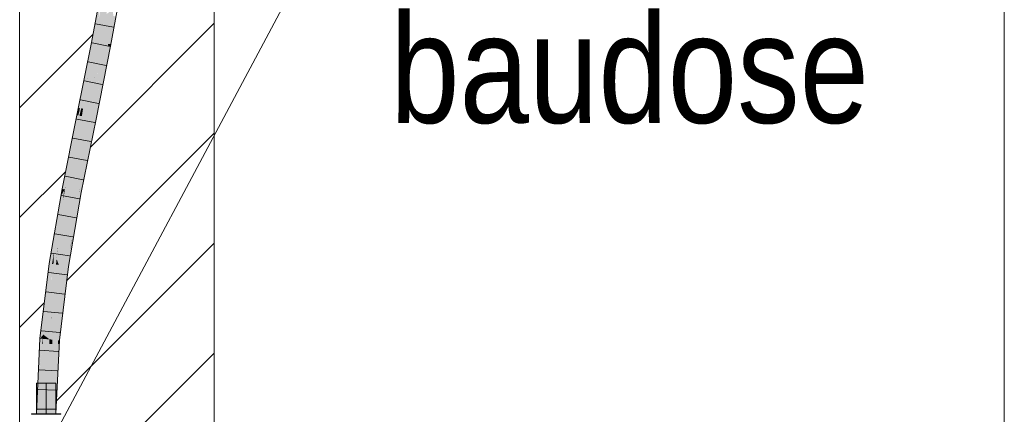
# Model space of a CAD drawing. Extents: x -420 to 300, y 62 to 1162.
# Tile 79 of 256: x 169.43 to 182.08, y 688.34 to 693.42. Entities that reach past the tile are written whole.
import ezdxf
from ezdxf.lldxf.tags import DXFTag

# ---------------------------------------------------------------- set-up
doc = ezdxf.new("R2010")
doc.units = 0
doc.layers.get('0').update_dxf_attribs({"lineweight": 35})
for name, color, linetype, lineweight, true_color in [('E_Detail_Beschriftung', 7, 'Continuous', 13, 0x009900), ('E_Detail_Wandschraffur', 7, 'Continuous', 5, 0xc0c0c0), ('E_Leerrohr 25-A06G9FCX8I', 7, 'Continuous', 9, 0xff8000), ('E_Leerrohr 25-Shading', 7, 'Continuous', 9, 0xff8000)]:
    doc.layers.add(name, color=color, linetype=linetype, lineweight=lineweight, true_color=true_color)
doc.layers.add('E_Detail_Linie_Text_Bem', color=7, linetype='Continuous', lineweight=13)
doc.styles.get("Standard").update_dxf_attribs({"font": 'ARIALN.TTF'})
tags = doc.linetypes.add('fein_strichliert', pattern=[4, 1, -2, 1]).pattern_tags.tags
tags[8:9] = [DXFTag(74, 4), DXFTag(75, 0), DXFTag(340, '0'), DXFTag(46, 0.0), DXFTag(50, 0.0), DXFTag(44, 0.0), DXFTag(45, 0.0)]
tags[6:7] = [DXFTag(74, 4), DXFTag(75, 0), DXFTag(340, '0'), DXFTag(46, 0.0), DXFTag(50, 0.0), DXFTag(44, 0.0), DXFTag(45, 0.0)]
tags[4:5] = [DXFTag(74, 4), DXFTag(75, 0), DXFTag(340, '0'), DXFTag(46, 0.0), DXFTag(50, 0.0), DXFTag(44, 0.0), DXFTag(45, 0.0)]
tags = doc.linetypes.add('fein_strichliert-A06G9FCV8I', pattern=[4, 1, -2, 1]).pattern_tags.tags
tags[8:9] = [DXFTag(74, 4), DXFTag(75, 0), DXFTag(340, '0'), DXFTag(46, 0.0), DXFTag(50, 0.0), DXFTag(44, 0.0), DXFTag(45, 0.0)]
tags[6:7] = [DXFTag(74, 4), DXFTag(75, 0), DXFTag(340, '0'), DXFTag(46, 0.0), DXFTag(50, 0.0), DXFTag(44, 0.0), DXFTag(45, 0.0)]
tags[4:5] = [DXFTag(74, 4), DXFTag(75, 0), DXFTag(340, '0'), DXFTag(46, 0.0), DXFTag(50, 0.0), DXFTag(44, 0.0), DXFTag(45, 0.0)]
tags = doc.linetypes.add('STRICHPUNKT2-A06G9FCY8I', pattern=[12.7, 6.35, -3.175, 0, -3.175]).pattern_tags.tags
tags[10:11] = [DXFTag(74, 4), DXFTag(75, 0), DXFTag(340, '0'), DXFTag(46, 0.0), DXFTag(50, 0.0), DXFTag(44, 0.0), DXFTag(45, 0.0)]
tags[8:9] = [DXFTag(74, 4), DXFTag(75, 0), DXFTag(340, '0'), DXFTag(46, 0.0), DXFTag(50, 0.0), DXFTag(44, 0.0), DXFTag(45, 0.0)]
tags[6:7] = [DXFTag(74, 4), DXFTag(75, 0), DXFTag(340, '0'), DXFTag(46, 0.0), DXFTag(50, 0.0), DXFTag(44, 0.0), DXFTag(45, 0.0)]
tags[4:5] = [DXFTag(74, 4), DXFTag(75, 0), DXFTag(340, '0'), DXFTag(46, 0.0), DXFTag(50, 0.0), DXFTag(44, 0.0), DXFTag(45, 0.0)]

# ---------------------------------------------------------------- blocks, each defined once
blk = doc.blocks.new('Shading-A06G9EZD8I', base_point=(169.783, 721.989))
at = {"layer": 'E_Leerrohr 25-Shading', "color": 43, "true_color": 0xd7ab7f}
for points in [[(170.386, 693.12), (170.435, 693.587), (170.35, 693.127)], [(170.386, 693.12), (170.441, 693.418), (170.435, 693.587), (170.456, 693.584)], [(170.442, 693.424), (170.441, 693.418), (170.471, 693.581)], [(170.564, 693.109), (170.6, 693.106), (170.63, 693.467), (170.667, 693.464)], [(170.188, 692.283), (170.35, 693.127), (170.181, 692.284)], [(170.35, 693.127), (170.188, 692.283), (170.386, 693.12), (170.295, 692.673)], [(170.295, 692.673), (170.3, 692.693), (170.386, 693.12)], [(170.478, 692.492), (170.596, 693.08), (170.441, 692.496), (170.56, 693.087)], [(170.596, 693.08), (170.6, 693.106), (170.56, 693.087), (170.564, 693.109)], [(170.181, 692.189), (170.195, 692.186), (170.3, 692.693), (170.218, 692.28)], [(170.188, 692.283), (170.203, 692.282), (170.295, 692.673), (170.291, 692.651)], [(170.291, 692.651), (170.3, 692.693), (170.295, 692.673)], [(170.408, 692.143), (170.478, 692.492), (170.372, 692.151), (170.441, 692.496)], [(170.163, 692.193), (170.188, 692.283), (170.181, 692.284)], [(170.181, 692.189), (170.203, 692.282), (170.163, 692.193), (170.188, 692.283)], [(170.195, 692.186), (170.199, 692.185), (170.218, 692.28)], [(170.131, 691.919), (170.015, 691.283), (170.199, 692.185), (170.009, 691.237)], [(170.181, 692.189), (170.163, 692.193), (170.063, 691.691)], [(170.158, 692.096), (170.116, 691.856), (170.181, 692.189), (170.131, 691.919)], [(170.181, 692.189), (170.131, 691.919), (170.195, 692.186)], [(170.131, 691.919), (170.199, 692.185), (170.195, 692.186)], [(170.219, 691.198), (170.408, 692.143), (170.275, 691.667), (170.372, 692.151)], [(170.063, 691.691), (170.015, 691.283), (170.158, 692.096)], [(170.116, 691.856), (170.015, 691.283), (170.131, 691.919)], [(170.045, 691.601), (169.973, 691.244), (170, 691.239)], [(170.063, 691.691), (170.045, 691.601), (170.007, 691.238), (170, 691.239)], [(170.063, 691.691), (170.007, 691.238), (170.015, 691.283)], [(170.262, 691.588), (170.275, 691.667), (170.183, 691.205)], [(170.219, 691.198), (170.275, 691.667), (170.195, 691.203)], [(170.193, 691.203), (170.203, 691.25), (170.183, 691.205), (170.262, 691.588)], [(169.999, 691.224), (169.957, 691.153), (169.984, 691.093), (169.869, 690.431)], [(169.973, 691.244), (169.957, 691.153), (170, 691.239), (169.999, 691.224)], [(170.007, 691.238), (169.999, 691.224), (169.984, 691.094)], [(169.984, 691.093), (170.009, 691.237), (170.007, 691.238)], [(169.999, 691.224), (169.984, 691.093), (169.984, 691.094)], [(169.999, 691.224), (170.007, 691.238), (170, 691.239)], [(170.007, 691.238), (170.009, 691.237), (170.015, 691.283)], [(170.195, 691.203), (170.203, 691.25), (170.193, 691.203)], [(169.908, 690.746), (169.957, 691.153), (169.924, 690.941), (169.932, 691.008)], [(170.018, 690.254), (170.018, 690.254), (170.183, 691.205), (170.193, 691.203)], [(170.05, 690.249), (170.054, 690.248), (170.191, 691.179), (170.163, 690.877)], [(170.193, 691.203), (170.155, 691.001), (170.106, 690.618), (170.085, 690.532)], [(170.193, 691.203), (170.106, 690.618), (170.195, 691.203)], [(170.163, 690.877), (170.219, 691.198), (170.191, 691.179), (170.195, 691.203)], [(169.844, 690.286), (169.924, 690.941), (169.892, 690.779), (169.927, 690.979)], [(169.924, 690.941), (169.932, 691.008), (169.927, 690.979)], [(170.155, 691.001), (170.018, 690.254), (170.085, 690.532)], [(169.869, 690.431), (169.908, 690.746), (169.844, 690.286), (169.924, 690.941)], [(169.892, 690.779), (169.806, 690.285), (169.831, 690.281)], [(169.843, 690.28), (169.892, 690.779), (169.831, 690.281)], [(169.844, 690.286), (169.892, 690.779), (169.843, 690.28)], [(170.05, 690.249), (170.106, 690.618), (170.032, 690.252)], [(170.074, 690.461), (170.106, 690.618), (170.085, 690.532)], [(170.032, 690.252), (170.074, 690.461), (170.018, 690.254), (170.085, 690.532)], [(169.688, 689.319), (169.831, 690.281), (169.806, 690.285)], [(169.688, 689.319), (169.731, 689.37), (169.831, 690.281), (169.804, 689.965)], [(169.804, 689.965), (169.843, 690.28), (169.831, 690.281)], [(170.018, 690.254), (169.9, 689.301), (170.032, 690.252)], [(169.9, 689.301), (170.05, 690.249), (170.032, 690.252)], [(169.9, 689.301), (169.957, 689.466), (170.05, 690.249), (170.021, 689.982)], [(170.021, 689.982), (170.054, 690.248), (170.05, 690.249)], [(169.957, 689.466), (169.9, 689.301), (169.922, 689.299)], [(169.937, 689.298), (169.957, 689.466), (169.922, 689.299)], [(169.731, 689.37), (169.688, 689.319), (169.719, 689.317)], [(169.724, 689.316), (169.731, 689.37), (169.719, 689.317)], [(169.719, 689.317), (169.688, 689.319), (169.642, 688.351)], [(169.642, 688.351), (169.679, 688.351), (169.714, 689.249), (169.721, 689.249)], [(169.721, 689.249), (169.724, 689.316), (169.714, 689.249), (169.719, 689.317)], [(169.922, 689.299), (169.9, 689.301), (169.869, 688.633)], [(169.932, 689.248), (169.869, 688.633), (169.932, 689.2), (169.878, 688.524)], [(169.918, 689.248), (169.869, 688.633), (169.932, 689.248)], [(169.878, 688.524), (169.892, 688.351), (169.932, 689.2)], [(169.922, 689.299), (169.918, 689.248), (169.937, 689.298), (169.932, 689.248)], [(169.937, 689.298), (169.932, 689.248), (169.934, 689.248)], [(169.932, 689.248), (169.932, 689.2), (169.934, 689.248)], [(169.856, 688.351), (169.864, 688.351), (169.869, 688.633), (169.878, 688.524)], [(169.864, 688.351), (169.892, 688.351), (169.878, 688.524)]]:
    blk.add_solid(points, dxfattribs=at)
at = {"layer": 'E_Leerrohr 25-Shading', "color": 31, "true_color": 0xfabd7f}
for points in [[(170.441, 693.418), (170.546, 693.568), (170.471, 693.581)], [(170.441, 693.418), (170.473, 693.103), (170.546, 693.568), (170.545, 693.494)], [(170.545, 693.494), (170.564, 693.109), (170.625, 693.554), (170.63, 693.467)], [(170.441, 693.418), (170.386, 693.12), (170.433, 693.111)], [(170.473, 693.103), (170.441, 693.418), (170.433, 693.111)], [(170.545, 693.494), (170.473, 693.103), (170.545, 693.491), (170.477, 693.103)], [(170.477, 693.103), (170.506, 693.097), (170.545, 693.491), (170.55, 693.401)], [(170.506, 693.097), (170.56, 693.087), (170.55, 693.401), (170.564, 693.109)], [(170.3, 692.693), (170.433, 693.111), (170.386, 693.12)], [(170.3, 692.693), (170.389, 692.683), (170.433, 693.111), (170.426, 692.869)], [(170.426, 692.869), (170.473, 693.103), (170.433, 693.111)], [(170.426, 692.869), (170.436, 692.629), (170.473, 693.103), (170.506, 693.097)], [(170.436, 692.629), (170.441, 692.496), (170.506, 693.097), (170.56, 693.087)], [(170.426, 692.869), (170.389, 692.683), (170.426, 692.862), (170.388, 692.662)], [(170.388, 692.662), (170.372, 692.151), (170.426, 692.862), (170.441, 692.496)], [(170.3, 692.693), (170.218, 692.28), (170.309, 692.692), (170.242, 692.277)], [(170.226, 692.18), (170.285, 692.168), (170.309, 692.692), (170.389, 692.683)], [(170.389, 692.683), (170.285, 692.168), (170.33, 692.159)], [(170.33, 692.159), (170.372, 692.151), (170.384, 692.642), (170.388, 692.662)], [(170.388, 692.662), (170.389, 692.683), (170.384, 692.642)], [(170.218, 692.28), (170.199, 692.185), (170.242, 692.277), (170.226, 692.18)], [(170.226, 692.18), (170.199, 692.185), (170.072, 691.226), (170.009, 691.237)], [(170.096, 691.221), (170.285, 692.168), (170.072, 691.226), (170.226, 692.18)], [(170.183, 691.205), (170.285, 692.168), (170.096, 691.221)], [(170.183, 691.205), (170.275, 691.667), (170.285, 692.168), (170.33, 692.159)], [(170.275, 691.667), (170.372, 692.151), (170.33, 692.159)], [(169.984, 691.093), (169.917, 690.486), (170.009, 691.237), (169.919, 690.486)], [(170.072, 691.226), (170.009, 691.237), (169.962, 690.481), (169.919, 690.486)], [(169.93, 690.267), (169.93, 690.267), (170.072, 691.226), (170.096, 691.221)], [(170.183, 691.205), (170.096, 691.221), (170.018, 690.254), (169.93, 690.267)], [(169.869, 690.431), (169.902, 690.343), (169.984, 691.093)], [(169.917, 690.486), (169.902, 690.343), (169.919, 690.486)], [(169.919, 690.486), (169.902, 690.343), (169.962, 690.481), (169.93, 690.267)], [(169.869, 690.431), (169.843, 690.28), (169.861, 690.277)], [(169.861, 690.277), (169.894, 690.272), (169.869, 690.431), (169.902, 690.343)], [(169.894, 690.272), (169.93, 690.267), (169.902, 690.343)], [(169.842, 690.245), (169.843, 690.28), (169.809, 689.311), (169.781, 689.332)], [(169.781, 689.332), (169.843, 690.28), (169.804, 689.965)], [(169.811, 689.31), (169.836, 689.731), (169.809, 689.311), (169.842, 690.245)], [(169.837, 689.601), (169.832, 689.473), (169.894, 690.272), (169.93, 690.267)], [(169.9, 689.301), (170.018, 690.254), (169.832, 689.473), (169.93, 690.267)], [(169.861, 690.277), (169.843, 690.28), (169.851, 689.986), (169.836, 689.731)], [(169.861, 690.277), (169.837, 689.601), (169.894, 690.272)], [(169.731, 689.37), (169.781, 689.332), (169.804, 689.965)], [(169.851, 689.986), (169.836, 689.731), (169.837, 689.601), (169.833, 689.56)], [(169.812, 689.309), (169.833, 689.56), (169.811, 689.31), (169.836, 689.731)], [(169.833, 689.56), (169.832, 689.473), (169.837, 689.601)], [(169.812, 689.309), (169.832, 689.473), (169.833, 689.56)], [(169.832, 689.473), (169.812, 689.309), (169.847, 689.306)], [(169.9, 689.301), (169.832, 689.473), (169.847, 689.306)], [(169.731, 689.37), (169.724, 689.316), (169.735, 689.315)], [(169.735, 689.315), (169.781, 689.311), (169.731, 689.37), (169.781, 689.332)], [(169.809, 689.311), (169.781, 689.332), (169.809, 689.309), (169.781, 689.311)], [(169.679, 688.351), (169.734, 688.351), (169.721, 689.249)], [(169.734, 688.351), (169.724, 689.316), (169.721, 689.249)], [(169.734, 688.351), (169.767, 688.351), (169.724, 689.316), (169.735, 689.315)], [(169.735, 689.315), (169.767, 688.351), (169.781, 689.311)], [(169.809, 689.309), (169.781, 689.311), (169.807, 689.201), (169.767, 688.351)], [(169.807, 689.201), (169.767, 688.351), (169.835, 688.351)], [(169.811, 689.309), (169.809, 689.309), (169.809, 689.249), (169.807, 689.201)], [(169.809, 689.249), (169.807, 689.201), (169.856, 688.351), (169.835, 688.351)], [(169.811, 689.31), (169.809, 689.311), (169.811, 689.309), (169.809, 689.309)], [(169.809, 689.249), (169.812, 689.309), (169.811, 689.309)], [(169.815, 689.249), (169.812, 689.309), (169.809, 689.249)], [(169.809, 689.249), (169.856, 688.351), (169.815, 689.249)], [(169.811, 689.309), (169.812, 689.309), (169.811, 689.31)], [(169.812, 689.309), (169.815, 689.249), (169.847, 689.306), (169.849, 689.249)], [(169.815, 689.249), (169.856, 688.351), (169.849, 689.249), (169.869, 688.633)], [(169.869, 688.633), (169.9, 689.301), (169.847, 689.306)]]:
    blk.add_solid(points, dxfattribs=at)
at = {"layer": 'E_Leerrohr 25-Shading', "color": 31, "true_color": 0xecb67f}
for points in [[(169.767, 688.745), (169.642, 688.745), (169.767, 688.351), (169.642, 688.351)], [(169.892, 688.745), (169.767, 688.745), (169.892, 688.351), (169.767, 688.351)], [(169.767, 688.351), (169.577, 688.351), (169.767, 688.345), (169.577, 688.345)], [(169.8, 688.351), (169.767, 688.351), (169.8, 688.345), (169.767, 688.345)], [(169.957, 688.345), (169.957, 688.351), (169.8, 688.345), (169.8, 688.351)]]:
    blk.add_solid(points, dxfattribs=at)
blk = doc.blocks.new('Referenz-A06G9FCZ8I')
at = {"layer": 'E_Detail_Linie_Text_Bem', "linetype": 'fein_strichliert-A06G9FCV8I', "ltscale": 0.65}
blk.add_line((182.08, 681.115), (182.08, 742.432), dxfattribs=at)
at = {"layer": 'E_Detail_Linie_Text_Bem', "linetype": 'Continuous', "ltscale": 0.13}
for p, q in [((171.927, 723.005), (171.927, 683.005)), ((169.427, 683.005), (169.427, 711.005))]:
    blk.add_line(p, q, dxfattribs=at)
at = {"layer": 'E_Detail_Linie_Text_Bem', "color": 0, "linetype": 'Continuous', "ltscale": 0.13}
blk.add_line((169.833, 688.005), (173.298, 694.503), dxfattribs=at)
at = {"layer": 'E_Detail_Wandschraffur', "linetype": 'ByBlock', "ltscale": 0.13}
for p, q in [((170.336, 691.783), (171.927, 693.375)), ((169.427, 690.875), (170.017, 691.465)), ((170.344, 688.963), (171.927, 690.546)), ((169.9, 688.519), (170.344, 688.963))]:
    blk.add_line(p, q, dxfattribs=at)
at = {"layer": 'E_Detail_Wandschraffur', "linetype": 'fein_strichliert', "ltscale": 0.13}
for p, q in [((169.427, 692.289), (170.369, 693.231)), ((170.031, 690.064), (171.927, 691.96)), ((169.427, 689.46), (169.744, 689.777)), ((169.427, 686.632), (171.927, 689.132))]:
    blk.add_line(p, q, dxfattribs=at)
at = {"layer": 'E_Leerrohr 25-A06G9FCX8I', "linetype": 'Continuous', "ltscale": 0.13}
for p, q in [((170.435, 693.587), (170.35, 693.127)), ((170.681, 693.544), (170.596, 693.08)), ((170.402, 693.368), (170.633, 693.325)), ((170.35, 693.127), (170.163, 692.193)), ((170.357, 693.123), (170.588, 693.078)), ((170.596, 693.08), (170.408, 692.143)), ((170.308, 692.878), (170.539, 692.833)), ((170.259, 692.633), (170.489, 692.588)), ((170.21, 692.388), (170.44, 692.342)), ((170.163, 692.193), (169.973, 691.244)), ((170.161, 692.143), (170.391, 692.097)), ((170.408, 692.143), (170.219, 691.198)), ((170.111, 691.898), (170.342, 691.852)), ((170.062, 691.652), (170.293, 691.608)), ((170.013, 691.407), (170.244, 691.363)), ((169.973, 691.244), (169.806, 690.285)), ((169.966, 691.16), (170.197, 691.118)), ((170.219, 691.198), (170.054, 690.248)), ((169.923, 690.913), (170.155, 690.873)), ((169.88, 690.666), (170.112, 690.628)), ((169.837, 690.418), (170.069, 690.382)), ((169.806, 690.285), (169.688, 689.319)), ((170.054, 690.248), (169.937, 689.298)), ((169.8, 690.17), (170.032, 690.137)), ((169.769, 689.92), (170.002, 689.891)), ((169.738, 689.669), (169.972, 689.644)), ((169.708, 689.419), (169.942, 689.398)), ((169.688, 689.319), (169.642, 688.351)), ((169.937, 689.298), (169.892, 688.351)), ((169.688, 689.168), (169.922, 689.151)), ((169.676, 688.916), (169.911, 688.904)), ((169.642, 688.745), (169.642, 688.351)), ((169.716, 688.745), (169.642, 688.745)), ((169.819, 688.745), (169.716, 688.745)), ((169.892, 688.745), (169.819, 688.745)), ((169.892, 688.351), (169.892, 688.745)), ((169.664, 688.663), (169.899, 688.657)), ((169.577, 688.351), (169.577, 688.345)), ((169.689, 688.351), (169.577, 688.351)), ((169.689, 688.345), (169.577, 688.345)), ((169.716, 688.351), (169.642, 688.351)), ((169.642, 688.351), (169.892, 688.351)), ((169.653, 688.411), (169.888, 688.41)), ((169.846, 688.351), (169.689, 688.351)), ((169.846, 688.345), (169.689, 688.345)), ((169.819, 688.351), (169.716, 688.351)), ((169.892, 688.351), (169.819, 688.351)), ((169.957, 688.351), (169.846, 688.351)), ((169.957, 688.345), (169.846, 688.345)), ((169.957, 688.345), (169.957, 688.351))]:
    blk.add_line(p, q, dxfattribs=at)
at = {"layer": 'E_Leerrohr 25-A06G9FCX8I', "linetype": 'STRICHPUNKT2-A06G9FCY8I', "lineweight": 5, "ltscale": 0.13}
blk.add_line((169.767, 688.351), (169.767, 688.745), dxfattribs=at)
at = {"layer": 'E_Detail_Beschriftung', "linetype": 'Continuous', "ltscale": 0.13, "insert": (174.188, 693.493), "char_height": 1.4, "attachment_point": 1}
blk.add_mtext('{\\fArial Narrow;baudose}', dxfattribs=at)

msp = doc.modelspace()

# ---------------------------------------------------------------- block references
at = {"color": 8, "lineweight": 25, "ltscale": 0.25, "true_color": 0x808080}
msp.add_blockref('Referenz-A06G9FCZ8I', (0, 0), dxfattribs=at)
msp.add_blockref('Shading-A06G9EZD8I', (169.783, 721.989))

doc.saveas('drawing.dxf')
